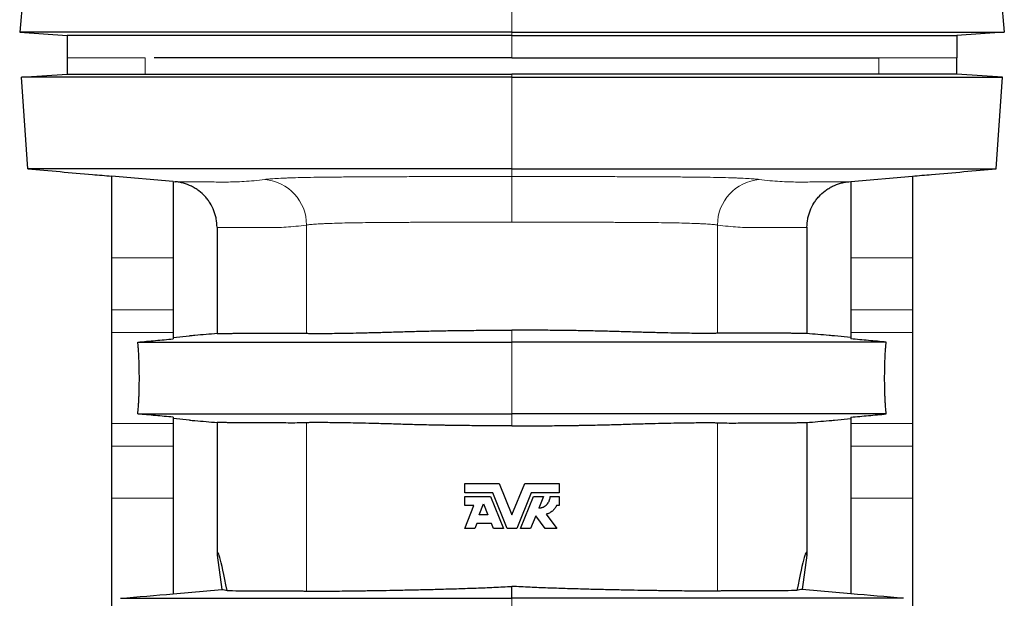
# Model space of a CAD drawing. Header units: millimetres. Extents: x 476 to 4188, y 453 to 4919.
# Tile 7 of 9: x 3436 to 4188, y 3275 to 3717. Entities that reach past the tile are written whole.
import ezdxf

# ---------------------------------------------------------------- set-up
doc = ezdxf.new("R2010")
doc.units = ezdxf.units.MM

msp = doc.modelspace()

# ---------------------------------------------------------------- linework, layer by layer
at = {"color": 7, "linetype": 'Continuous', "lineweight": 25}
for p, q in [((3441.16, 3768.04), (3435.87, 3707.57)), ((4183.13, 3768.04), (4188.42, 3707.57)), ((3435.87, 3707.57), (3472.14, 3705.04)), ((3472.14, 3705.04), (3472.14, 3688.04)), ((4188.42, 3707.57), (4152.14, 3705.04)), ((4152.14, 3705.04), (4152.14, 3688.04)), ((3472.14, 3688.04), (3472.14, 3675.48)), ((3531.8, 3688.04), (3531.78, 3688.04)), ((3812.14, 3688.04), (4092.49, 3688.04)), ((4092.49, 3688.04), (4092.51, 3688.04)), ((4152.14, 3675.48), (4152.14, 3688.04)), ((3437.14, 3673.04), (3472.14, 3675.48)), ((3442.04, 3603.04), (3437.14, 3673.04)), ((4187.14, 3673.04), (4152.14, 3675.48)), ((4182.25, 3603.04), (4187.14, 3673.04)), ((3553.14, 3593.33), (3506.14, 3597.46)), ((3506.14, 3597.46), (3506.14, 3534.95)), ((4071.14, 3593.33), (4118.14, 3597.46)), ((4118.14, 3597.46), (4118.14, 3534.95)), ((3553.14, 3593.33), (3553.14, 3534.95)), ((3553.14, 3593.31), (3554.83, 3593.16)), ((4069.45, 3593.16), (4071.14, 3593.31)), ((4071.14, 3593.33), (4071.14, 3534.95)), ((3586.69, 3558.3), (3586.69, 3477.07)), ((4037.6, 3558.3), (4037.6, 3477.07)), ((3506.14, 3534.95), (3506.14, 3495.1)), ((3553.14, 3534.95), (3553.14, 3495.1)), ((4071.14, 3534.95), (4071.14, 3495.1)), ((4118.14, 3534.95), (4118.14, 3495.1)), ((3506.14, 3495.1), (3506.14, 3477.9)), ((3553.14, 3495.1), (3553.14, 3477.9)), ((4071.14, 3495.1), (4071.14, 3477.9)), ((4118.14, 3495.1), (4118.14, 3477.9)), ((3506.14, 3477.9), (3506.14, 3408.17)), ((3553.14, 3477.9), (3553.14, 3472.97)), ((4071.14, 3477.9), (4071.14, 3472.97)), ((4118.14, 3477.9), (4118.14, 3408.17)), ((3553.14, 3474.13), (3565.77, 3475.23)), ((4071.14, 3474.13), (4058.52, 3475.23)), ((3553.14, 3413.1), (3553.14, 3408.17)), ((3565.77, 3410.84), (3553.14, 3411.95)), ((4058.52, 3410.84), (4071.14, 3411.95)), ((4071.14, 3413.1), (4071.14, 3408.17)), ((3506.14, 3408.17), (3506.14, 3390.98)), ((3553.14, 3408.17), (3553.14, 3390.98)), ((3586.69, 3409.01), (3586.69, 3307.5)), ((4037.6, 3409.01), (4037.6, 3307.5)), ((4071.14, 3408.17), (4071.14, 3390.98)), ((4118.14, 3408.17), (4118.14, 3390.98)), ((3506.14, 3390.98), (3506.14, 3351.13)), ((3553.14, 3390.98), (3553.14, 3351.13)), ((4071.14, 3390.98), (4071.14, 3351.13)), ((4118.14, 3390.98), (4118.14, 3351.13)), ((3776.14, 3362.32), (3802.37, 3362.32)), ((3776.14, 3355.21), (3776.14, 3362.32)), ((3802.37, 3362.32), (3812.14, 3338.32)), ((3812.14, 3338.32), (3821.92, 3362.32)), ((3821.92, 3362.32), (3848.14, 3362.32)), ((3848.14, 3362.32), (3848.14, 3355.21)), ((3506.14, 3351.13), (3506.14, 3242.52)), ((3553.14, 3351.13), (3553.14, 3277.96)), ((3797.5, 3355.21), (3776.14, 3355.21)), ((3776.14, 3345.61), (3776.14, 3352.47)), ((3776.14, 3352.47), (3795.65, 3352.47)), ((3795.65, 3352.47), (3805.6, 3328.04)), ((3808.56, 3328.04), (3797.5, 3355.21)), ((3826.79, 3355.21), (3815.73, 3328.04)), ((3818.69, 3328.04), (3828.64, 3352.47)), ((3848.14, 3355.21), (3826.79, 3355.21)), ((3828.64, 3352.47), (3836.32, 3352.47)), ((3836.32, 3352.47), (3832.69, 3343.56)), ((3841.29, 3352.47), (3848.14, 3352.47)), ((3848.14, 3352.47), (3848.14, 3345.61)), ((4071.14, 3351.13), (4071.14, 3277.96)), ((4118.14, 3351.13), (4118.14, 3242.52)), ((3776.14, 3328.04), (3782.89, 3345.61)), ((3782.89, 3345.61), (3776.14, 3345.61)), ((3786.98, 3338.32), (3790.25, 3346.86)), ((3790.25, 3346.86), (3793.73, 3338.32)), ((3848.14, 3345.61), (3846.09, 3345.61)), ((3793.73, 3338.32), (3786.98, 3338.32)), ((3830.28, 3337.64), (3826.37, 3328.04)), ((3837.52, 3328.04), (3830.28, 3337.64)), ((3838.24, 3338.9), (3846.43, 3328.04)), ((3783.76, 3328.04), (3776.14, 3328.04)), ((3785.21, 3331.81), (3783.76, 3328.04)), ((3796.38, 3331.81), (3785.21, 3331.81)), ((3797.91, 3328.04), (3796.38, 3331.81)), ((3805.6, 3328.04), (3797.91, 3328.04)), ((3815.73, 3328.04), (3808.56, 3328.04)), ((3826.37, 3328.04), (3818.69, 3328.04)), ((3846.43, 3328.04), (3837.52, 3328.04)), ((3586.69, 3307.5), (3590.37, 3281.32)), ((4037.6, 3307.5), (4033.92, 3281.32)), ((3553.14, 3278.09), (3590.37, 3281.32)), ((3812.14, 3274.54), (3812.14, 3283.65)), ((4071.14, 3278.09), (4033.92, 3281.32))]:
    msp.add_line(p, q, dxfattribs=at)
at = {"color": 8, "linetype": 'Continuous', "lineweight": 18}
for p, q in [((3812.14, 3707.57), (3812.14, 3768.04)), ((3812.14, 3705.04), (3812.14, 3707.57)), ((3812.14, 3688.04), (3812.14, 3705.04)), ((3531.78, 3688.04), (3531.78, 3688.04)), ((3531.78, 3688.04), (3531.78, 3688.04)), ((3531.8, 3675.48), (3531.8, 3688.04)), ((4092.49, 3675.48), (4092.49, 3688.04)), ((4092.51, 3688.04), (4152.14, 3688.04)), ((3812.14, 3673.04), (3812.14, 3675.48)), ((3812.14, 3603.04), (3812.14, 3673.04)), ((3812.14, 3597.14), (3812.14, 3603.04)), ((3655.1, 3477.25), (3655.1, 3560.03)), ((3969.19, 3477.25), (3969.19, 3560.03)), ((3553.14, 3534.95), (3506.14, 3534.95)), ((4071.14, 3534.95), (4118.14, 3534.95)), ((3553.14, 3495.1), (3506.14, 3495.1)), ((4071.14, 3495.1), (4118.14, 3495.1)), ((3553.14, 3477.9), (3506.14, 3477.9)), ((3812.14, 3470.54), (3812.14, 3479.65)), ((4071.14, 3477.9), (4118.14, 3477.9)), ((3812.14, 3415.54), (3812.14, 3470.54)), ((3812.14, 3406.42), (3812.14, 3415.54)), ((3553.14, 3408.17), (3506.14, 3408.17)), ((3655.1, 3280.09), (3655.1, 3408.83)), ((3969.19, 3280.09), (3969.19, 3408.83)), ((4071.14, 3408.17), (4118.14, 3408.17)), ((3553.14, 3390.98), (3506.14, 3390.98)), ((4071.14, 3390.98), (4118.14, 3390.98)), ((3553.14, 3351.13), (3506.14, 3351.13)), ((4071.14, 3351.13), (4118.14, 3351.13)), ((3812.14, 3219.54), (3812.14, 3274.54))]:
    msp.add_line(p, q, dxfattribs=at)
for centre, start, end in [((3620.16, 3560.11), 359.86213, 85.0682), ((4004.13, 3560.11), 94.9318, 180.13787)]:
    msp.add_arc(centre, 34.93, start, end, dxfattribs=at)
at = {"color": 7, "linetype": 'Continuous', "lineweight": 25}
for centre, major_axis, start_param, end_param in [((7217.14, -22526.79), (-3629.96, 25836.36), 6.235392, 6.295511), ((407.14, -22526.79), (3629.96, 25836.36), 6.27086, 6.330979)]:
    msp.add_ellipse(centre, major_axis=major_axis, ratio=0.002429, start_param=start_param, end_param=end_param, dxfattribs=at)
for points, knots in [([(3812.14, 3707.57), (3788.69, 3707.57), (3737.97, 3707.57), (3690.27, 3707.57), (3648.99, 3707.57), (3613.02, 3707.57), (3577.35, 3707.57), (3548.41, 3707.57), (3523.64, 3707.57), (3508.84, 3707.57), (3500.38, 3707.57), (3498.13, 3707.57), (3496.33, 3707.57), (3456.02, 3707.57), (3435.87, 3707.57), (3435.87, 3707.57)], [0, 0, 0, 0, 0.062391, 0.136199, 0.136199, 0.187173, 0.249564, 0.266993, 0.311955, 0.374345, 0.374345, 0.396844, 0.400489, 0.400489, 1, 1, 1, 1]), ([(3812.14, 3705.04), (3789.88, 3705.04), (3741.79, 3705.04), (3696.87, 3705.04), (3658.32, 3705.04), (3624.99, 3705.04), (3592.91, 3705.04), (3567.73, 3705.04), (3546.9, 3705.04), (3535.73, 3705.04), (3530.35, 3705.04), (3528.72, 3705.04), (3527.13, 3705.04), (3490.47, 3705.04), (3472.14, 3705.04), (3472.14, 3705.04)], [0, 0, 0, 0, 0.062391, 0.136199, 0.136199, 0.187173, 0.249564, 0.266993, 0.311955, 0.374345, 0.374345, 0.396844, 0.400489, 0.400489, 1, 1, 1, 1]), ([(3812.14, 3707.57), (3835.6, 3707.57), (3886.31, 3707.57), (3934.02, 3707.57), (3975.3, 3707.57), (4011.27, 3707.57), (4046.94, 3707.57), (4075.88, 3707.57), (4100.65, 3707.57), (4115.45, 3707.57), (4123.91, 3707.57), (4126.15, 3707.57), (4127.96, 3707.57), (4168.27, 3707.57), (4188.42, 3707.57), (4188.42, 3707.57)], [0, 0, 0, 0, 0.062391, 0.136199, 0.136199, 0.187173, 0.249564, 0.266993, 0.311955, 0.374345, 0.374345, 0.396844, 0.400489, 0.400489, 1, 1, 1, 1]), ([(3812.14, 3705.04), (3834.4, 3705.04), (3882.5, 3705.04), (3927.42, 3705.04), (3965.97, 3705.04), (3999.3, 3705.04), (4031.38, 3705.04), (4056.56, 3705.04), (4077.39, 3705.04), (4088.55, 3705.04), (4093.94, 3705.04), (4095.57, 3705.04), (4097.16, 3705.04), (4133.82, 3705.04), (4152.14, 3705.04), (4152.14, 3705.04)], [0, 0, 0, 0, 0.062391, 0.136199, 0.136199, 0.187173, 0.249564, 0.266993, 0.311955, 0.374345, 0.374345, 0.396844, 0.400489, 0.400489, 1, 1, 1, 1]), ([(3812.14, 3688.04), (3807.49, 3688.04), (3798.2, 3688.04), (3784.33, 3688.04), (3770.56, 3688.04), (3756.93, 3688.04), (3743.45, 3688.04), (3730.4, 3688.04), (3717.8, 3688.04), (3705.63, 3688.04), (3693.69, 3688.04), (3681.97, 3688.04), (3670.5, 3688.04), (3659.31, 3688.04), (3648.42, 3688.04), (3637.87, 3688.04), (3627.68, 3688.04), (3617.95, 3688.04), (3608.68, 3688.04), (3599.89, 3688.04), (3591.54, 3688.04), (3583.26, 3688.04), (3575.14, 3688.04), (3567.29, 3688.04), (3560.1, 3688.04), (3553.58, 3688.04), (3547.78, 3688.04), (3542.76, 3688.04), (3540.04, 3688.04), (3538.73, 3688.04)], [0, 0, 0, 0, 0.038087, 0.076036, 0.113869, 0.151608, 0.189272, 0.226883, 0.262323, 0.297767, 0.333242, 0.368773, 0.404385, 0.440065, 0.47579, 0.511543, 0.547307, 0.583069, 0.618176, 0.653251, 0.688278, 0.723239, 0.763388, 0.803471, 0.843529, 0.883601, 0.923725, 0.963214, 1, 1, 1, 1]), ([(3812.14, 3673.04), (3788.73, 3673.04), (3736.93, 3673.04), (3688.27, 3673.04), (3643.16, 3673.04), (3608.82, 3673.04), (3575.14, 3673.04), (3549.21, 3673.04), (3524.53, 3673.04), (3509.77, 3673.04), (3501.33, 3673.04), (3499.2, 3673.04), (3497.49, 3673.04), (3457.29, 3673.04), (3437.14, 3673.04), (3437.14, 3673.04)], [0, 0, 0, 0, 0.062378, 0.139379, 0.139379, 0.199771, 0.249512, 0.266361, 0.31189, 0.374268, 0.374268, 0.39756, 0.399541, 0.399541, 1, 1, 1, 1]), ([(3472.14, 3675.48), (3472.14, 3675.48), (3472.46, 3675.48), (3473.7, 3675.48), (3474.64, 3675.48), (3478.37, 3675.48), (3482.11, 3675.48), (3489.57, 3675.48), (3492.37, 3675.48), (3497.03, 3675.48), (3498.66, 3675.48), (3502.08, 3675.48), (3503.87, 3675.48), (3513.19, 3675.48), (3521.88, 3675.48), (3531.8, 3675.48)], [0, 0, 0, 0, 0.125, 0.125, 0.25, 0.25, 0.5, 0.5, 0.625, 0.625, 0.6875, 0.6875, 0.75, 0.75, 1, 1, 1, 1]), ([(3531.8, 3675.48), (3533.28, 3675.48), (3535.11, 3675.48), (3539.44, 3675.48), (3541.95, 3675.48), (3547.63, 3675.48), (3550.81, 3675.48), (3556.09, 3675.48), (3557.93, 3675.48), (3560.83, 3675.49), (3561.81, 3675.49), (3563.83, 3675.49), (3564.86, 3675.49), (3570.07, 3675.49), (3574.54, 3675.49), (3584.03, 3675.48), (3589.05, 3675.48), (3599.67, 3675.48), (3605.25, 3675.48), (3612.6, 3675.48), (3614.09, 3675.48), (3617.1, 3675.48), (3618.62, 3675.48), (3623.23, 3675.48), (3626.36, 3675.48), (3635.88, 3675.48), (3642.43, 3675.48), (3655.91, 3675.48), (3662.85, 3675.48), (3677.11, 3675.48), (3684.44, 3675.48), (3693.84, 3675.48), (3695.74, 3675.48), (3699.55, 3675.48), (3701.47, 3675.48), (3707.23, 3675.48), (3711.09, 3675.48), (3722.74, 3675.48), (3730.59, 3675.48), (3746.47, 3675.48), (3754.49, 3675.48), (3770.71, 3675.48), (3778.9, 3675.48), (3789.26, 3675.48), (3791.34, 3675.48), (3795.49, 3675.48), (3797.57, 3675.48), (3803.81, 3675.48), (3807.98, 3675.48), (3812.14, 3675.48)], [0, 0, 0, 0, 0.0625, 0.0625, 0.125, 0.125, 0.1875, 0.1875, 0.21875, 0.21875, 0.234375, 0.234375, 0.25, 0.25, 0.3125, 0.3125, 0.375, 0.375, 0.4375, 0.4375, 0.453125, 0.453125, 0.46875, 0.46875, 0.5, 0.5, 0.5625, 0.5625, 0.625, 0.625, 0.6875, 0.6875, 0.703125, 0.703125, 0.71875, 0.71875, 0.75, 0.75, 0.8125, 0.8125, 0.875, 0.875, 0.9375, 0.9375, 0.953125, 0.953125, 0.96875, 0.96875, 1, 1, 1, 1]), ([(4092.49, 3675.48), (4091.01, 3675.48), (4089.18, 3675.48), (4084.84, 3675.48), (4082.34, 3675.48), (4076.65, 3675.48), (4073.48, 3675.48), (4068.2, 3675.48), (4066.36, 3675.48), (4063.46, 3675.49), (4062.47, 3675.49), (4060.46, 3675.49), (4059.43, 3675.49), (4054.21, 3675.49), (4049.75, 3675.49), (4040.26, 3675.48), (4035.24, 3675.48), (4024.62, 3675.48), (4019.03, 3675.48), (4011.69, 3675.48), (4010.2, 3675.48), (4007.19, 3675.48), (4005.67, 3675.48), (4001.05, 3675.48), (3997.93, 3675.48), (3988.41, 3675.48), (3981.86, 3675.48), (3968.38, 3675.48), (3961.44, 3675.48), (3947.18, 3675.48), (3939.85, 3675.48), (3930.44, 3675.48), (3928.55, 3675.48), (3924.73, 3675.48), (3922.82, 3675.48), (3917.06, 3675.48), (3913.2, 3675.48), (3901.55, 3675.48), (3893.7, 3675.48), (3877.82, 3675.48), (3869.8, 3675.48), (3853.58, 3675.48), (3845.38, 3675.48), (3835.03, 3675.48), (3832.95, 3675.48), (3828.79, 3675.48), (3826.72, 3675.48), (3820.47, 3675.48), (3816.31, 3675.48), (3812.14, 3675.48)], [0, 0, 0, 0, 0.0625, 0.0625, 0.125, 0.125, 0.1875, 0.1875, 0.21875, 0.21875, 0.234375, 0.234375, 0.25, 0.25, 0.3125, 0.3125, 0.375, 0.375, 0.4375, 0.4375, 0.453125, 0.453125, 0.46875, 0.46875, 0.5, 0.5, 0.5625, 0.5625, 0.625, 0.625, 0.6875, 0.6875, 0.703125, 0.703125, 0.71875, 0.71875, 0.75, 0.75, 0.8125, 0.8125, 0.875, 0.875, 0.9375, 0.9375, 0.953125, 0.953125, 0.96875, 0.96875, 1, 1, 1, 1]), ([(3812.14, 3673.04), (3835.55, 3673.04), (3887.36, 3673.04), (3936.02, 3673.04), (3981.13, 3673.04), (4015.47, 3673.04), (4049.15, 3673.04), (4075.08, 3673.04), (4099.75, 3673.04), (4114.52, 3673.04), (4122.96, 3673.04), (4125.08, 3673.04), (4126.8, 3673.04), (4166.99, 3673.04), (4187.14, 3673.04), (4187.14, 3673.04)], [0, 0, 0, 0, 0.062378, 0.139379, 0.139379, 0.199771, 0.249512, 0.266361, 0.31189, 0.374268, 0.374268, 0.39756, 0.399541, 0.399541, 1, 1, 1, 1]), ([(4152.14, 3675.48), (4152.14, 3675.48), (4151.83, 3675.48), (4150.58, 3675.48), (4149.65, 3675.48), (4145.91, 3675.48), (4142.18, 3675.48), (4134.72, 3675.48), (4131.92, 3675.48), (4127.26, 3675.48), (4125.62, 3675.48), (4122.2, 3675.48), (4120.42, 3675.48), (4111.1, 3675.48), (4102.41, 3675.48), (4092.49, 3675.48)], [0, 0, 0, 0, 0.125, 0.125, 0.25, 0.25, 0.5, 0.5, 0.625, 0.625, 0.6875, 0.6875, 0.75, 0.75, 1, 1, 1, 1]), ([(3442.04, 3603.04), (3450.27, 3602.32), (3466.71, 3600.88), (3488.09, 3599.01), (3501.26, 3597.85), (3506.14, 3597.43)], [0, 0, 0, 0, 0.387315, 0.772899, 1, 1, 1, 1]), ([(3812.14, 3603.04), (3788.91, 3603.04), (3737.52, 3603.04), (3689.33, 3603.04), (3644.68, 3603.04), (3610.74, 3603.04), (3577.54, 3603.04), (3552.02, 3603.04), (3527.8, 3603.04), (3513.4, 3603.04), (3505.25, 3603.04), (3503.22, 3603.04), (3501.57, 3603.04), (3461.91, 3603.04), (3442.04, 3603.04), (3442.04, 3603.04)], [0, 0, 0, 0, 0.062378, 0.139379, 0.139379, 0.199771, 0.249512, 0.266361, 0.31189, 0.374268, 0.374268, 0.39756, 0.399541, 0.399541, 1, 1, 1, 1]), ([(3812.14, 3603.04), (3835.38, 3603.04), (3886.77, 3603.04), (3934.96, 3603.04), (3979.6, 3603.04), (4013.54, 3603.04), (4046.75, 3603.04), (4072.27, 3603.04), (4096.49, 3603.04), (4110.88, 3603.04), (4119.04, 3603.04), (4121.07, 3603.04), (4122.72, 3603.04), (4162.37, 3603.04), (4182.25, 3603.04), (4182.25, 3603.04)], [0, 0, 0, 0, 0.062378, 0.139379, 0.139379, 0.199771, 0.249512, 0.266361, 0.31189, 0.374268, 0.374268, 0.39756, 0.399541, 0.399541, 1, 1, 1, 1]), ([(4118.14, 3597.43), (4123.03, 3597.85), (4136.2, 3599.01), (4157.58, 3600.88), (4174.01, 3602.32), (4182.25, 3603.04)], [0, 0, 0, 0, 0.227101, 0.612685, 1, 1, 1, 1]), ([(3586.69, 3558.3), (3586.69, 3560.49), (3586.49, 3562.63), (3585.89, 3565.81), (3585.64, 3566.86), (3585.2, 3568.42), (3585.04, 3568.93), (3584.69, 3569.97), (3584.51, 3570.48), (3583.52, 3573.01), (3582.56, 3574.94), (3580.85, 3577.68), (3580.24, 3578.57), (3579.26, 3579.87), (3578.92, 3580.3), (3578.22, 3581.13), (3577.87, 3581.54), (3576.04, 3583.54), (3574.45, 3584.98), (3571.86, 3586.93), (3570.96, 3587.54), (3569.1, 3588.68), (3568.15, 3589.21), (3565.25, 3590.64), (3563.25, 3591.41), (3560.12, 3592.29), (3559.05, 3592.54), (3556.91, 3592.93), (3555.83, 3593.07), (3554.74, 3593.17)], [0, 0, 0, 0, 0.125, 0.125, 0.1875, 0.1875, 0.21875, 0.21875, 0.25, 0.25, 0.375, 0.375, 0.4375, 0.4375, 0.46875, 0.46875, 0.5, 0.5, 0.625, 0.625, 0.6875, 0.6875, 0.75, 0.75, 0.875, 0.875, 0.9375, 0.9375, 1, 1, 1, 1]), ([(4037.6, 3558.3), (4037.6, 3560.49), (4037.8, 3562.63), (4038.4, 3565.81), (4038.64, 3566.86), (4039.09, 3568.42), (4039.25, 3568.93), (4039.6, 3569.97), (4039.78, 3570.48), (4040.77, 3573.01), (4041.73, 3574.94), (4043.43, 3577.68), (4044.04, 3578.57), (4045.03, 3579.87), (4045.37, 3580.3), (4046.07, 3581.13), (4046.42, 3581.54), (4048.25, 3583.54), (4049.84, 3584.98), (4052.43, 3586.93), (4053.33, 3587.54), (4055.19, 3588.68), (4056.13, 3589.21), (4059.03, 3590.64), (4061.04, 3591.41), (4064.17, 3592.29), (4065.24, 3592.54), (4067.38, 3592.93), (4068.46, 3593.07), (4069.55, 3593.17)], [0, 0, 0, 0, 0.125, 0.125, 0.1875, 0.1875, 0.21875, 0.21875, 0.25, 0.25, 0.375, 0.375, 0.4375, 0.4375, 0.46875, 0.46875, 0.5, 0.5, 0.625, 0.625, 0.6875, 0.6875, 0.75, 0.75, 0.875, 0.875, 0.9375, 0.9375, 1, 1, 1, 1]), ([(3586.77, 3477.07), (3581.1, 3476.58), (3574.06, 3475.96), (3567.12, 3475.35), (3565.77, 3475.23)], [0, 0, 0, 0, 0.805748, 1, 1, 1, 1]), ([(3586.77, 3477.07), (3586.86, 3477.08), (3587.07, 3477.09), (3587.94, 3477.11), (3589.27, 3477.14), (3591.08, 3477.16), (3593.34, 3477.18), (3595.97, 3477.2), (3598.92, 3477.22), (3602.14, 3477.24), (3605.74, 3477.25), (3609.71, 3477.27), (3614.06, 3477.29), (3618.79, 3477.3), (3623.89, 3477.32), (3629.37, 3477.34), (3635.22, 3477.34), (3641.46, 3477.39), (3648.04, 3477.45), (3652.74, 3477.32), (3655.1, 3477.25)], [0, 0, 0, 0, 0.048679, 0.108523, 0.168366, 0.228276, 0.288188, 0.348098, 0.402296, 0.456496, 0.510693, 0.564942, 0.619192, 0.67344, 0.727841, 0.782243, 0.836643, 0.891095, 0.945549, 1, 1, 1, 1]), ([(3655.1, 3477.25), (3655.99, 3477.21), (3657.08, 3477.19), (3659.62, 3477.15), (3661.08, 3477.14), (3664.35, 3477.14), (3666.17, 3477.14), (3669.18, 3477.16), (3670.23, 3477.17), (3671.87, 3477.18), (3672.43, 3477.19), (3673.58, 3477.2), (3674.16, 3477.21), (3677.13, 3477.24), (3679.66, 3477.28), (3685.03, 3477.36), (3687.86, 3477.41), (3693.82, 3477.53), (3696.95, 3477.59), (3701.88, 3477.71), (3703.56, 3477.75), (3706.13, 3477.81), (3707, 3477.83), (3708.76, 3477.88), (3709.65, 3477.9), (3714.11, 3478.02), (3717.79, 3478.13), (3723.45, 3478.3), (3725.37, 3478.37), (3729.24, 3478.49), (3731.2, 3478.55), (3737.17, 3478.73), (3741.24, 3478.83), (3747.51, 3478.97), (3749.62, 3479.02), (3753.9, 3479.1), (3756.07, 3479.14), (3762.59, 3479.26), (3766.97, 3479.32), (3775.81, 3479.44), (3780.27, 3479.48), (3789.26, 3479.56), (3793.78, 3479.59), (3802.91, 3479.64), (3807.51, 3479.65), (3812.14, 3479.65)], [0, 0, 0, 0, 0.0625, 0.0625, 0.125, 0.125, 0.1875, 0.1875, 0.21875, 0.21875, 0.234375, 0.234375, 0.25, 0.25, 0.3125, 0.3125, 0.375, 0.375, 0.4375, 0.4375, 0.46875, 0.46875, 0.484375, 0.484375, 0.5, 0.5, 0.5625, 0.5625, 0.59375, 0.59375, 0.625, 0.625, 0.6875, 0.6875, 0.71875, 0.71875, 0.75, 0.75, 0.8125, 0.8125, 0.875, 0.875, 0.9375, 0.9375, 1, 1, 1, 1]), ([(3969.19, 3477.25), (3968.3, 3477.21), (3967.21, 3477.19), (3964.67, 3477.15), (3963.21, 3477.14), (3959.94, 3477.14), (3958.11, 3477.14), (3955.11, 3477.16), (3954.06, 3477.17), (3952.41, 3477.18), (3951.85, 3477.19), (3950.71, 3477.2), (3950.13, 3477.21), (3947.16, 3477.24), (3944.62, 3477.28), (3939.26, 3477.36), (3936.43, 3477.41), (3930.46, 3477.53), (3927.33, 3477.59), (3922.41, 3477.71), (3920.73, 3477.75), (3918.15, 3477.81), (3917.29, 3477.83), (3915.53, 3477.88), (3914.64, 3477.9), (3910.17, 3478.02), (3906.5, 3478.13), (3900.83, 3478.3), (3898.92, 3478.37), (3895.05, 3478.49), (3893.08, 3478.55), (3887.12, 3478.73), (3883.05, 3478.83), (3876.78, 3478.97), (3874.67, 3479.02), (3870.39, 3479.1), (3868.22, 3479.14), (3861.7, 3479.26), (3857.31, 3479.32), (3848.47, 3479.44), (3844.02, 3479.48), (3835.03, 3479.56), (3830.51, 3479.59), (3821.38, 3479.64), (3816.78, 3479.65), (3812.14, 3479.65)], [0, 0, 0, 0, 0.0625, 0.0625, 0.125, 0.125, 0.1875, 0.1875, 0.21875, 0.21875, 0.234375, 0.234375, 0.25, 0.25, 0.3125, 0.3125, 0.375, 0.375, 0.4375, 0.4375, 0.46875, 0.46875, 0.484375, 0.484375, 0.5, 0.5, 0.5625, 0.5625, 0.59375, 0.59375, 0.625, 0.625, 0.6875, 0.6875, 0.71875, 0.71875, 0.75, 0.75, 0.8125, 0.8125, 0.875, 0.875, 0.9375, 0.9375, 1, 1, 1, 1]), ([(4037.52, 3477.07), (4037.43, 3477.08), (4037.22, 3477.09), (4036.35, 3477.11), (4035.02, 3477.14), (4033.21, 3477.16), (4030.95, 3477.18), (4028.32, 3477.2), (4025.37, 3477.22), (4022.15, 3477.24), (4018.55, 3477.25), (4014.57, 3477.27), (4010.23, 3477.29), (4005.5, 3477.3), (4000.4, 3477.32), (3994.92, 3477.34), (3989.07, 3477.34), (3982.83, 3477.39), (3976.25, 3477.45), (3971.54, 3477.32), (3969.19, 3477.25)], [0, 0, 0, 0, 0.048679, 0.108523, 0.168366, 0.228276, 0.288188, 0.348098, 0.402296, 0.456496, 0.510693, 0.564942, 0.619192, 0.67344, 0.727841, 0.782243, 0.836643, 0.891095, 0.945549, 1, 1, 1, 1]), ([(4058.52, 3475.23), (4057.17, 3475.35), (4050.22, 3475.96), (4043.19, 3476.58), (4037.52, 3477.07)], [0, 0, 0, 0, 0.1942525, 1, 1, 1, 1]), ([(3526.13, 3470.54), (3530.64, 3470.94), (3535.15, 3471.35), (3544.16, 3472.16), (3548.65, 3472.57), (3553.14, 3472.97)], [0, 0, 0, 0, 0.5, 0.5, 1, 1, 1, 1]), ([(3526.13, 3470.54), (3538.78, 3470.54), (3559.99, 3470.54), (3593.23, 3470.54), (3604.17, 3470.54), (3631, 3470.54), (3664.4, 3470.54), (3689.49, 3470.54), (3719.56, 3470.54), (3755.87, 3470.54), (3794.73, 3470.54), (3812.14, 3470.54)], [0.30028, 0.30028, 0.30028, 0.30028, 0.7080419, 0.7080419, 0.7567016, 0.8053613, 0.8540209, 0.8903128, 0.8903128, 0.9513403, 1, 1, 1, 1]), ([(3526.13, 3415.54), (3526.31, 3417.18), (3526.48, 3419.03), (3526.7, 3422.09), (3526.77, 3423.16), (3526.89, 3425.41), (3526.95, 3426.56), (3527.05, 3428.92), (3527.1, 3430.13), (3527.18, 3432.61), (3527.21, 3433.88), (3527.29, 3437.77), (3527.32, 3440.38), (3527.32, 3444.32), (3527.31, 3445.65), (3527.29, 3448.29), (3527.27, 3449.59), (3527.21, 3452.15), (3527.18, 3453.41), (3527.12, 3455.27), (3527.1, 3455.89), (3527.05, 3457.1), (3527.03, 3457.71), (3526.9, 3460.7), (3526.77, 3462.91), (3526.59, 3465.47), (3526.55, 3465.98), (3526.48, 3466.96), (3526.43, 3467.44), (3526.31, 3468.84), (3526.22, 3469.72), (3526.13, 3470.54)], [0, 0, 0, 0, 0.125, 0.125, 0.1875, 0.1875, 0.25, 0.25, 0.3125, 0.3125, 0.375, 0.375, 0.5, 0.5, 0.5625, 0.5625, 0.625, 0.625, 0.6875, 0.6875, 0.71875, 0.71875, 0.75, 0.75, 0.875, 0.875, 0.90625, 0.90625, 0.9375, 0.9375, 1, 1, 1, 1]), ([(4098.16, 3470.54), (4085.51, 3470.54), (4064.3, 3470.54), (4031.06, 3470.54), (4020.12, 3470.54), (3993.29, 3470.54), (3959.89, 3470.54), (3934.8, 3470.54), (3904.73, 3470.54), (3868.41, 3470.54), (3829.55, 3470.54), (3812.14, 3470.54)], [0.30028, 0.30028, 0.30028, 0.30028, 0.7080419, 0.7080419, 0.7567016, 0.8053613, 0.8540209, 0.8903128, 0.8903128, 0.9513403, 1, 1, 1, 1]), ([(4098.16, 3470.54), (4093.64, 3470.94), (4089.14, 3471.35), (4080.13, 3472.16), (4075.63, 3472.57), (4071.14, 3472.97)], [0, 0, 0, 0, 0.5, 0.5, 1, 1, 1, 1]), ([(4098.16, 3415.54), (4097.97, 3417.18), (4097.81, 3419.03), (4097.59, 3422.09), (4097.52, 3423.16), (4097.39, 3425.41), (4097.34, 3426.56), (4097.23, 3428.92), (4097.19, 3430.13), (4097.11, 3432.61), (4097.08, 3433.88), (4096.99, 3437.77), (4096.97, 3440.38), (4096.97, 3444.32), (4096.97, 3445.65), (4097, 3448.29), (4097.02, 3449.59), (4097.07, 3452.15), (4097.11, 3453.41), (4097.17, 3455.27), (4097.19, 3455.89), (4097.23, 3457.1), (4097.26, 3457.71), (4097.39, 3460.7), (4097.51, 3462.91), (4097.7, 3465.47), (4097.73, 3465.98), (4097.81, 3466.96), (4097.85, 3467.44), (4097.98, 3468.84), (4098.06, 3469.72), (4098.16, 3470.54)], [0, 0, 0, 0, 0.125, 0.125, 0.1875, 0.1875, 0.25, 0.25, 0.3125, 0.3125, 0.375, 0.375, 0.5, 0.5, 0.5625, 0.5625, 0.625, 0.625, 0.6875, 0.6875, 0.71875, 0.71875, 0.75, 0.75, 0.875, 0.875, 0.90625, 0.90625, 0.9375, 0.9375, 1, 1, 1, 1]), ([(3526.13, 3415.54), (3538.78, 3415.54), (3559.99, 3415.54), (3593.23, 3415.54), (3604.17, 3415.54), (3631, 3415.54), (3664.4, 3415.54), (3689.49, 3415.54), (3719.56, 3415.54), (3755.87, 3415.54), (3794.73, 3415.54), (3812.14, 3415.54)], [0.30028, 0.30028, 0.30028, 0.30028, 0.7080419, 0.7080419, 0.7567016, 0.8053613, 0.8540209, 0.8903128, 0.8903128, 0.9513403, 1, 1, 1, 1]), ([(3553.14, 3413.1), (3548.65, 3413.51), (3544.16, 3413.91), (3535.15, 3414.73), (3530.64, 3415.13), (3526.13, 3415.54)], [0, 0, 0, 0, 0.5, 0.5, 1, 1, 1, 1]), ([(3565.77, 3410.84), (3567.12, 3410.72), (3574.07, 3410.12), (3581.1, 3409.5), (3586.78, 3409)], [0, 0, 0, 0, 0.194187, 1, 1, 1, 1]), ([(4098.16, 3415.54), (4085.51, 3415.54), (4064.3, 3415.54), (4031.06, 3415.54), (4020.12, 3415.54), (3993.29, 3415.54), (3959.89, 3415.54), (3934.8, 3415.54), (3904.73, 3415.54), (3868.41, 3415.54), (3829.55, 3415.54), (3812.14, 3415.54)], [0.30028, 0.30028, 0.30028, 0.30028, 0.7080419, 0.7080419, 0.7567016, 0.8053613, 0.8540209, 0.8903128, 0.8903128, 0.9513403, 1, 1, 1, 1]), ([(4037.51, 3409), (4043.18, 3409.5), (4050.22, 3410.12), (4057.17, 3410.72), (4058.52, 3410.84)], [0, 0, 0, 0, 0.805813, 1, 1, 1, 1]), ([(4071.14, 3413.1), (4075.63, 3413.51), (4080.13, 3413.91), (4089.14, 3414.73), (4093.64, 3415.13), (4098.16, 3415.54)], [0, 0, 0, 0, 0.5, 0.5, 1, 1, 1, 1]), ([(3655.1, 3408.83), (3652.65, 3408.75), (3647.77, 3408.6), (3640.95, 3408.62), (3634.51, 3408.7), (3627.8, 3408.76), (3620.99, 3408.76), (3614.28, 3408.79), (3608.45, 3408.81), (3603.44, 3408.83), (3599.18, 3408.85), (3595.53, 3408.88), (3592.51, 3408.9), (3590.09, 3408.93), (3588.31, 3408.95), (3587.16, 3408.98), (3586.9, 3409), (3586.78, 3409)], [0, 0, 0, 0, 0.05658, 0.113165, 0.169749, 0.22633, 0.301909, 0.377491, 0.453069, 0.522712, 0.592355, 0.662046, 0.731736, 0.80157, 0.871404, 0.941285, 1, 1, 1, 1]), ([(3812.14, 3406.42), (3807.51, 3406.42), (3802.91, 3406.44), (3793.77, 3406.48), (3789.23, 3406.51), (3780.23, 3406.59), (3775.76, 3406.64), (3769.1, 3406.72), (3766.89, 3406.75), (3763.59, 3406.8), (3762.49, 3406.82), (3760.3, 3406.86), (3759.2, 3406.88), (3753.75, 3406.97), (3749.5, 3407.06), (3741.17, 3407.25), (3737.1, 3407.35), (3731.14, 3407.52), (3729.17, 3407.58), (3725.3, 3407.71), (3723.38, 3407.77), (3719.6, 3407.89), (3717.73, 3407.95), (3714.97, 3408.03), (3714.05, 3408.05), (3712.23, 3408.1), (3711.33, 3408.13), (3706.86, 3408.25), (3703.44, 3408.33), (3696.9, 3408.48), (3693.77, 3408.55), (3687.81, 3408.66), (3684.98, 3408.71), (3680.95, 3408.78), (3679.64, 3408.8), (3677.1, 3408.83), (3675.87, 3408.85), (3672.32, 3408.89), (3670.14, 3408.91), (3666.15, 3408.93), (3664.34, 3408.94), (3661.07, 3408.93), (3659.62, 3408.92), (3657.08, 3408.89), (3655.99, 3408.86), (3655.1, 3408.83)], [0, 0, 0, 0, 0.0625, 0.0625, 0.125, 0.125, 0.1875, 0.1875, 0.21875, 0.21875, 0.234375, 0.234375, 0.25, 0.25, 0.3125, 0.3125, 0.375, 0.375, 0.40625, 0.40625, 0.4375, 0.4375, 0.46875, 0.46875, 0.484375, 0.484375, 0.5, 0.5, 0.5625, 0.5625, 0.625, 0.625, 0.6875, 0.6875, 0.71875, 0.71875, 0.75, 0.75, 0.8125, 0.8125, 0.875, 0.875, 0.9375, 0.9375, 1, 1, 1, 1]), ([(3812.14, 3406.42), (3816.78, 3406.42), (3821.38, 3406.44), (3830.52, 3406.48), (3835.06, 3406.51), (3844.06, 3406.59), (3848.53, 3406.64), (3855.19, 3406.72), (3857.4, 3406.75), (3860.7, 3406.8), (3861.8, 3406.82), (3863.99, 3406.86), (3865.09, 3406.88), (3870.53, 3406.97), (3874.79, 3407.06), (3883.12, 3407.25), (3887.19, 3407.35), (3893.15, 3407.52), (3895.11, 3407.58), (3898.99, 3407.71), (3900.91, 3407.77), (3904.69, 3407.89), (3906.56, 3407.95), (3909.32, 3408.03), (3910.24, 3408.05), (3912.06, 3408.1), (3912.96, 3408.13), (3917.42, 3408.25), (3920.84, 3408.33), (3927.39, 3408.48), (3930.52, 3408.55), (3936.48, 3408.66), (3939.31, 3408.71), (3943.34, 3408.78), (3944.65, 3408.8), (3947.18, 3408.83), (3948.42, 3408.85), (3951.97, 3408.89), (3954.15, 3408.91), (3958.14, 3408.93), (3959.95, 3408.94), (3963.22, 3408.93), (3964.67, 3408.92), (3967.21, 3408.89), (3968.3, 3408.86), (3969.19, 3408.83)], [0, 0, 0, 0, 0.0625, 0.0625, 0.125, 0.125, 0.1875, 0.1875, 0.21875, 0.21875, 0.234375, 0.234375, 0.25, 0.25, 0.3125, 0.3125, 0.375, 0.375, 0.40625, 0.40625, 0.4375, 0.4375, 0.46875, 0.46875, 0.484375, 0.484375, 0.5, 0.5, 0.5625, 0.5625, 0.625, 0.625, 0.6875, 0.6875, 0.71875, 0.71875, 0.75, 0.75, 0.8125, 0.8125, 0.875, 0.875, 0.9375, 0.9375, 1, 1, 1, 1]), ([(3969.19, 3408.83), (3971.63, 3408.75), (3976.52, 3408.6), (3983.34, 3408.62), (3989.78, 3408.7), (3996.49, 3408.76), (4003.3, 3408.76), (4010.01, 3408.79), (4015.84, 3408.81), (4020.85, 3408.83), (4025.11, 3408.85), (4028.75, 3408.88), (4031.78, 3408.9), (4034.2, 3408.93), (4035.98, 3408.95), (4037.13, 3408.98), (4037.39, 3409), (4037.51, 3409)], [0, 0, 0, 0, 0.0565805, 0.1131645, 0.1697491, 0.2263303, 0.3019087, 0.3774909, 0.4530693, 0.5227122, 0.5923552, 0.6620456, 0.7317361, 0.8015698, 0.8714036, 0.9412852, 1, 1, 1, 1]), ([(3832.69, 3343.56), (3833.27, 3343.58), (3833.83, 3343.65), (3834.65, 3343.84), (3834.93, 3343.92), (3835.46, 3344.1), (3835.73, 3344.2), (3836.51, 3344.55), (3837.01, 3344.83), (3837.94, 3345.48), (3838.38, 3345.85), (3839.17, 3346.67), (3839.52, 3347.11), (3839.99, 3347.83), (3840.14, 3348.08), (3840.4, 3348.58), (3840.52, 3348.84), (3840.84, 3349.63), (3841.01, 3350.18), (3841.17, 3351.03), (3841.22, 3351.32), (3841.27, 3351.89), (3841.29, 3352.18), (3841.29, 3352.47)], [0, 0, 0, 0, 0.125, 0.125, 0.1875, 0.1875, 0.25, 0.25, 0.375, 0.375, 0.5, 0.5, 0.625, 0.625, 0.6875, 0.6875, 0.75, 0.75, 0.875, 0.875, 0.9375, 0.9375, 1, 1, 1, 1]), ([(3846.09, 3345.61), (3845.76, 3344.76), (3845.34, 3343.97), (3844.56, 3342.87), (3844.28, 3342.51), (3843.67, 3341.85), (3843.35, 3341.54), (3842.67, 3340.96), (3842.31, 3340.69), (3841.56, 3340.2), (3841.17, 3339.97), (3839.97, 3339.38), (3839.13, 3339.09), (3838.24, 3338.9)], [0, 0, 0, 0, 0.25, 0.25, 0.375, 0.375, 0.5, 0.5, 0.625, 0.625, 0.75, 0.75, 1, 1, 1, 1]), ([(3655.1, 3280.09), (3655.99, 3280.07), (3657.08, 3280.05), (3659.62, 3280.02), (3661.08, 3280.02), (3664.35, 3280.02), (3666.18, 3280.02), (3669.18, 3280.04), (3670.23, 3280.04), (3671.88, 3280.05), (3672.44, 3280.06), (3673.58, 3280.07), (3674.17, 3280.07), (3677.14, 3280.09), (3679.67, 3280.12), (3685.03, 3280.18), (3687.87, 3280.21), (3693.83, 3280.29), (3696.96, 3280.33), (3701.89, 3280.41), (3703.57, 3280.43), (3706.15, 3280.48), (3707.02, 3280.49), (3708.77, 3280.52), (3709.66, 3280.53), (3714.13, 3280.61), (3717.81, 3280.67), (3725.36, 3280.82), (3729.24, 3280.89), (3737.19, 3281.06), (3741.27, 3281.15), (3747.53, 3281.3), (3749.65, 3281.35), (3753.92, 3281.46), (3756.09, 3281.52), (3762.62, 3281.7), (3767, 3281.82), (3775.84, 3282.1), (3780.3, 3282.25), (3789.28, 3282.58), (3793.8, 3282.76), (3802.92, 3283.17), (3807.51, 3283.39), (3812.14, 3283.65)], [0, 0, 0, 0, 0.0625, 0.0625, 0.125, 0.125, 0.1875, 0.1875, 0.21875, 0.21875, 0.234375, 0.234375, 0.25, 0.25, 0.3125, 0.3125, 0.375, 0.375, 0.4375, 0.4375, 0.46875, 0.46875, 0.484375, 0.484375, 0.5, 0.5, 0.5625, 0.5625, 0.625, 0.625, 0.6875, 0.6875, 0.71875, 0.71875, 0.75, 0.75, 0.8125, 0.8125, 0.875, 0.875, 0.9375, 0.9375, 1, 1, 1, 1]), ([(3969.19, 3280.09), (3968.3, 3280.07), (3967.21, 3280.05), (3964.67, 3280.02), (3963.21, 3280.02), (3959.93, 3280.02), (3958.11, 3280.02), (3955.1, 3280.04), (3954.05, 3280.04), (3952.41, 3280.05), (3951.85, 3280.06), (3950.71, 3280.07), (3950.12, 3280.07), (3947.15, 3280.09), (3944.62, 3280.12), (3939.25, 3280.18), (3936.42, 3280.21), (3930.46, 3280.29), (3927.32, 3280.33), (3922.4, 3280.41), (3920.72, 3280.43), (3918.14, 3280.48), (3917.27, 3280.49), (3915.51, 3280.52), (3914.63, 3280.53), (3910.16, 3280.61), (3906.48, 3280.67), (3898.93, 3280.82), (3895.05, 3280.89), (3887.1, 3281.06), (3883.02, 3281.15), (3876.76, 3281.3), (3874.64, 3281.35), (3870.36, 3281.46), (3868.19, 3281.52), (3861.67, 3281.7), (3857.29, 3281.82), (3848.45, 3282.1), (3843.99, 3282.25), (3835.01, 3282.58), (3830.49, 3282.76), (3821.37, 3283.17), (3816.77, 3283.39), (3812.14, 3283.65)], [0, 0, 0, 0, 0.0625, 0.0625, 0.125, 0.125, 0.1875, 0.1875, 0.21875, 0.21875, 0.234375, 0.234375, 0.25, 0.25, 0.3125, 0.3125, 0.375, 0.375, 0.4375, 0.4375, 0.46875, 0.46875, 0.484375, 0.484375, 0.5, 0.5, 0.5625, 0.5625, 0.625, 0.625, 0.6875, 0.6875, 0.71875, 0.71875, 0.75, 0.75, 0.8125, 0.8125, 0.875, 0.875, 0.9375, 0.9375, 1, 1, 1, 1]), ([(3512.81, 3274.54), (3517.15, 3274.54), (3542.88, 3274.54), (3593.23, 3274.54), (3604.17, 3274.54), (3631, 3274.54), (3667.49, 3274.54), (3711.56, 3274.54), (3760.26, 3274.54), (3794.73, 3274.54), (3812.14, 3274.54)], [0.0652338, 0.0652338, 0.0652338, 0.0652338, 0.7080419, 0.7080419, 0.7567016, 0.8053613, 0.8540209, 0.9026806, 0.9513403, 1, 1, 1, 1]), ([(3594.33, 3280.49), (3596.87, 3280.42), (3600.05, 3280.37), (3605.76, 3280.3), (3607.83, 3280.28), (3612.26, 3280.24), (3617.02, 3280.21), (3622.4, 3280.19), (3628.09, 3280.17), (3631.1, 3280.16), (3637.42, 3280.15), (3640.74, 3280.15), (3645.95, 3280.15), (3647.72, 3280.15), (3650.44, 3280.15), (3651.36, 3280.15), (3653.21, 3280.13), (3654.15, 3280.12), (3655.1, 3280.09)], [0, 0, 0, 0, 0.25, 0.25, 0.375, 0.375, 0.5, 0.625, 0.625, 0.75, 0.75, 0.875, 0.875, 0.9375, 0.9375, 0.96875, 0.96875, 1, 1, 1, 1]), ([(4111.48, 3274.54), (4107.14, 3274.54), (4081.41, 3274.54), (4031.06, 3274.54), (4020.12, 3274.54), (3993.29, 3274.54), (3956.79, 3274.54), (3912.73, 3274.54), (3864.03, 3274.54), (3829.55, 3274.54), (3812.14, 3274.54)], [0.0652338, 0.0652338, 0.0652338, 0.0652338, 0.7080419, 0.7080419, 0.7567016, 0.8053613, 0.8540209, 0.9026806, 0.9513403, 1, 1, 1, 1]), ([(4029.96, 3280.49), (4027.41, 3280.42), (4024.24, 3280.37), (4018.52, 3280.3), (4016.46, 3280.28), (4012.02, 3280.24), (4007.27, 3280.21), (4001.89, 3280.19), (3996.19, 3280.17), (3993.19, 3280.16), (3986.87, 3280.15), (3983.55, 3280.15), (3978.34, 3280.15), (3976.57, 3280.15), (3973.85, 3280.15), (3972.93, 3280.15), (3971.08, 3280.13), (3970.14, 3280.12), (3969.19, 3280.09)], [0, 0, 0, 0, 0.25, 0.25, 0.375, 0.375, 0.5, 0.625, 0.625, 0.75, 0.75, 0.875, 0.875, 0.9375, 0.9375, 0.96875, 0.96875, 1, 1, 1, 1])]:
    msp.add_open_spline(points, degree=3, knots=knots, dxfattribs=at)
at = {"color": 8, "linetype": 'Continuous', "lineweight": 18}
for points, knots in [([(3531.78, 3688.04), (3511.95, 3688.04), (3497.03, 3688.04), (3477.13, 3688.04), (3472.14, 3688.04), (3472.14, 3688.04)], [0, 0, 0, 0, 0.5, 0.5, 1, 1, 1, 1]), ([(3623.16, 3594.92), (3620.42, 3594.57), (3614.92, 3593.89), (3607.38, 3593.31), (3600.29, 3593), (3593.64, 3592.94), (3587.44, 3592.96), (3581.78, 3592.97), (3576.66, 3592.99), (3572.13, 3593), (3568.19, 3593.02), (3564.79, 3593.03), (3561.88, 3593.05), (3559.46, 3593.07), (3557.52, 3593.09), (3556.09, 3593.12), (3555.16, 3593.14), (3554.93, 3593.16), (3554.83, 3593.16)], [0, 0, 0, 0, 0.064593, 0.129192, 0.193793, 0.25839, 0.323136, 0.387887, 0.452638, 0.517385, 0.579176, 0.640971, 0.702767, 0.764558, 0.826481, 0.888409, 0.950337, 1, 1, 1, 1]), ([(3812.14, 3597.14), (3809.35, 3597.15), (3806.56, 3597.15), (3801, 3597.15), (3798.23, 3597.15), (3789.96, 3597.15), (3784.49, 3597.15), (3773.65, 3597.14), (3768.27, 3597.13), (3757.61, 3597.11), (3752.33, 3597.1), (3744.48, 3597.08), (3741.87, 3597.07), (3736.72, 3597.06), (3734.18, 3597.05), (3726.64, 3597.02), (3721.74, 3597), (3712.17, 3596.96), (3707.51, 3596.93), (3698.42, 3596.89), (3694, 3596.86), (3688.63, 3596.83), (3687.56, 3596.82), (3685.45, 3596.81), (3684.4, 3596.8), (3681.3, 3596.78), (3679.28, 3596.77), (3673.35, 3596.71), (3669.58, 3596.67), (3662.41, 3596.57), (3659, 3596.52), (3652.55, 3596.39), (3649.51, 3596.32), (3645.95, 3596.22), (3645.25, 3596.2), (3643.88, 3596.16), (3643.21, 3596.13), (3641.23, 3596.07), (3639.98, 3596.02), (3636.37, 3595.88), (3634.2, 3595.78), (3630.28, 3595.57), (3628.54, 3595.45), (3625.52, 3595.2), (3624.23, 3595.06), (3623.16, 3594.92)], [0, 0, 0, 0, 0.03125, 0.03125, 0.0625, 0.0625, 0.125, 0.125, 0.1875, 0.1875, 0.25, 0.25, 0.28125, 0.28125, 0.3125, 0.3125, 0.375, 0.375, 0.4375, 0.4375, 0.5, 0.5, 0.515625, 0.515625, 0.53125, 0.53125, 0.5625, 0.5625, 0.625, 0.625, 0.6875, 0.6875, 0.75, 0.75, 0.765625, 0.765625, 0.78125, 0.78125, 0.8125, 0.8125, 0.875, 0.875, 0.9375, 0.9375, 1, 1, 1, 1]), ([(3812.14, 3597.14), (3814.93, 3597.15), (3817.73, 3597.15), (3823.29, 3597.15), (3826.06, 3597.15), (3834.33, 3597.15), (3839.8, 3597.15), (3850.64, 3597.14), (3856.01, 3597.13), (3866.67, 3597.11), (3871.96, 3597.1), (3879.81, 3597.08), (3882.42, 3597.07), (3887.57, 3597.06), (3890.11, 3597.05), (3897.65, 3597.02), (3902.55, 3597), (3912.12, 3596.96), (3916.78, 3596.93), (3925.86, 3596.89), (3930.29, 3596.86), (3935.66, 3596.83), (3936.73, 3596.82), (3938.84, 3596.81), (3939.89, 3596.8), (3942.99, 3596.78), (3945.01, 3596.77), (3950.94, 3596.71), (3954.71, 3596.67), (3961.88, 3596.57), (3965.29, 3596.52), (3971.73, 3596.39), (3974.77, 3596.32), (3978.34, 3596.22), (3979.04, 3596.2), (3980.41, 3596.16), (3981.08, 3596.13), (3983.05, 3596.07), (3984.31, 3596.02), (3987.91, 3595.88), (3990.09, 3595.78), (3994.01, 3595.57), (3995.74, 3595.45), (3998.77, 3595.2), (4000.06, 3595.06), (4001.12, 3594.92)], [0, 0, 0, 0, 0.03125, 0.03125, 0.0625, 0.0625, 0.125, 0.125, 0.1875, 0.1875, 0.25, 0.25, 0.28125, 0.28125, 0.3125, 0.3125, 0.375, 0.375, 0.4375, 0.4375, 0.5, 0.5, 0.515625, 0.515625, 0.53125, 0.53125, 0.5625, 0.5625, 0.625, 0.625, 0.6875, 0.6875, 0.75, 0.75, 0.765625, 0.765625, 0.78125, 0.78125, 0.8125, 0.8125, 0.875, 0.875, 0.9375, 0.9375, 1, 1, 1, 1]), ([(3812.14, 3562.28), (3812.14, 3564.46), (3812.14, 3566.61), (3812.14, 3569.78), (3812.14, 3570.83), (3812.14, 3572.39), (3812.14, 3572.91), (3812.14, 3573.94), (3812.14, 3574.46), (3812.14, 3576.99), (3812.14, 3578.91), (3812.14, 3581.66), (3812.14, 3582.55), (3812.14, 3583.85), (3812.14, 3584.28), (3812.14, 3585.11), (3812.14, 3585.52), (3812.14, 3587.51), (3812.14, 3588.96), (3812.14, 3590.9), (3812.14, 3591.52), (3812.14, 3592.66), (3812.14, 3593.18), (3812.14, 3594.61), (3812.14, 3595.39), (3812.14, 3596.27), (3812.14, 3596.51), (3812.14, 3596.9), (3812.14, 3597.05), (3812.14, 3597.14)], [0, 0, 0, 0, 0.125, 0.125, 0.1875, 0.1875, 0.21875, 0.21875, 0.25, 0.25, 0.375, 0.375, 0.4375, 0.4375, 0.46875, 0.46875, 0.5, 0.5, 0.625, 0.625, 0.6875, 0.6875, 0.75, 0.75, 0.875, 0.875, 0.9375, 0.9375, 1, 1, 1, 1]), ([(4001.12, 3594.92), (4003.87, 3594.57), (4009.36, 3593.89), (4016.91, 3593.31), (4023.99, 3593), (4030.65, 3592.94), (4036.85, 3592.96), (4042.51, 3592.97), (4047.63, 3592.99), (4052.15, 3593), (4056.1, 3593.02), (4059.5, 3593.03), (4062.41, 3593.05), (4064.83, 3593.07), (4066.77, 3593.09), (4068.2, 3593.12), (4069.13, 3593.14), (4069.35, 3593.16), (4069.45, 3593.16)], [0, 0, 0, 0, 0.064593, 0.129192, 0.193793, 0.25839, 0.323136, 0.387887, 0.452638, 0.517385, 0.579176, 0.640971, 0.702767, 0.764558, 0.826481, 0.888409, 0.950337, 1, 1, 1, 1]), ([(3586.69, 3558.3), (3586.97, 3558.27), (3588.62, 3558.24), (3593.11, 3558.19), (3594.95, 3558.18), (3598.22, 3558.16), (3599.39, 3558.16), (3601.91, 3558.15), (3603.25, 3558.14), (3610.4, 3558.12), (3617.46, 3558.1), (3626.91, 3558.09), (3627.98, 3558.09), (3629.62, 3558.09), (3630.17, 3558.09), (3631.28, 3558.1), (3631.84, 3558.11), (3634.68, 3558.17), (3637.03, 3558.28), (3644.34, 3558.76), (3649.55, 3559.28), (3655.1, 3560.03)], [0, 0, 0, 0, 0.25, 0.25, 0.375, 0.375, 0.4375, 0.4375, 0.5, 0.5, 0.75, 0.75, 0.78125, 0.78125, 0.796875, 0.796875, 0.8125, 0.8125, 0.875, 0.875, 1, 1, 1, 1]), ([(3655.1, 3560.03), (3655.99, 3560.17), (3657.08, 3560.31), (3659.62, 3560.56), (3661.07, 3560.68), (3664.35, 3560.9), (3666.17, 3561), (3669.17, 3561.14), (3670.22, 3561.18), (3671.87, 3561.25), (3672.43, 3561.27), (3673.57, 3561.31), (3674.15, 3561.33), (3677.12, 3561.43), (3679.65, 3561.5), (3685.02, 3561.63), (3687.85, 3561.69), (3693.81, 3561.79), (3696.94, 3561.83), (3701.87, 3561.89), (3703.54, 3561.91), (3706.12, 3561.93), (3706.99, 3561.93), (3708.75, 3561.95), (3709.63, 3561.95), (3714.1, 3561.99), (3717.78, 3562.01), (3725.33, 3562.06), (3729.21, 3562.09), (3737.16, 3562.13), (3741.24, 3562.15), (3747.5, 3562.18), (3749.61, 3562.19), (3753.89, 3562.2), (3756.06, 3562.21), (3762.58, 3562.23), (3766.97, 3562.24), (3775.81, 3562.26), (3780.27, 3562.27), (3789.25, 3562.28), (3793.78, 3562.28), (3802.91, 3562.28), (3807.51, 3562.28), (3812.14, 3562.28)], [0, 0, 0, 0, 0.0625, 0.0625, 0.125, 0.125, 0.1875, 0.1875, 0.21875, 0.21875, 0.234375, 0.234375, 0.25, 0.25, 0.3125, 0.3125, 0.375, 0.375, 0.4375, 0.4375, 0.46875, 0.46875, 0.484375, 0.484375, 0.5, 0.5, 0.5625, 0.5625, 0.625, 0.625, 0.6875, 0.6875, 0.71875, 0.71875, 0.75, 0.75, 0.8125, 0.8125, 0.875, 0.875, 0.9375, 0.9375, 1, 1, 1, 1]), ([(3969.19, 3560.03), (3968.3, 3560.17), (3967.21, 3560.31), (3964.67, 3560.56), (3963.22, 3560.68), (3959.94, 3560.9), (3958.12, 3561), (3955.11, 3561.14), (3954.06, 3561.18), (3952.42, 3561.25), (3951.86, 3561.27), (3950.72, 3561.31), (3950.13, 3561.33), (3947.17, 3561.43), (3944.63, 3561.5), (3939.27, 3561.63), (3936.44, 3561.69), (3930.48, 3561.79), (3927.35, 3561.83), (3922.42, 3561.89), (3920.74, 3561.91), (3918.17, 3561.93), (3917.3, 3561.93), (3915.54, 3561.95), (3914.65, 3561.95), (3910.19, 3561.99), (3906.51, 3562.01), (3898.96, 3562.06), (3895.08, 3562.09), (3887.13, 3562.13), (3883.05, 3562.15), (3876.79, 3562.18), (3874.67, 3562.19), (3870.4, 3562.2), (3868.23, 3562.21), (3861.7, 3562.23), (3857.32, 3562.24), (3848.47, 3562.26), (3844.02, 3562.27), (3835.03, 3562.28), (3830.51, 3562.28), (3821.38, 3562.28), (3816.78, 3562.28), (3812.14, 3562.28)], [0, 0, 0, 0, 0.0625, 0.0625, 0.125, 0.125, 0.1875, 0.1875, 0.21875, 0.21875, 0.234375, 0.234375, 0.25, 0.25, 0.3125, 0.3125, 0.375, 0.375, 0.4375, 0.4375, 0.46875, 0.46875, 0.484375, 0.484375, 0.5, 0.5, 0.5625, 0.5625, 0.625, 0.625, 0.6875, 0.6875, 0.71875, 0.71875, 0.75, 0.75, 0.8125, 0.8125, 0.875, 0.875, 0.9375, 0.9375, 1, 1, 1, 1]), ([(4037.6, 3558.3), (4037.31, 3558.27), (4035.67, 3558.24), (4031.17, 3558.19), (4029.33, 3558.18), (4026.07, 3558.16), (4024.89, 3558.16), (4022.38, 3558.15), (4021.03, 3558.14), (4013.89, 3558.12), (4006.83, 3558.1), (3997.38, 3558.09), (3996.31, 3558.09), (3994.67, 3558.09), (3994.12, 3558.09), (3993, 3558.1), (3992.44, 3558.11), (3989.61, 3558.17), (3987.25, 3558.28), (3979.95, 3558.76), (3974.74, 3559.28), (3969.19, 3560.03)], [0, 0, 0, 0, 0.25, 0.25, 0.375, 0.375, 0.4375, 0.4375, 0.5, 0.5, 0.75, 0.75, 0.78125, 0.78125, 0.796875, 0.796875, 0.8125, 0.8125, 0.875, 0.875, 1, 1, 1, 1])]:
    msp.add_open_spline(points, degree=3, knots=knots, dxfattribs=at)
at = {"color": 7, "linetype": 'Continuous', "lineweight": 25}
for points in [[(3590.37, 3281.32), (3591.67, 3281.16), (3592.99, 3280.88), (3594.33, 3280.49)], [(4033.92, 3281.32), (4032.62, 3281.16), (4031.3, 3280.88), (4029.96, 3280.49)], [(3512.81, 3274.54), (3526.25, 3275.68), (3539.7, 3276.82), (3553.14, 3277.96)], [(4111.48, 3274.54), (4098.04, 3275.68), (4084.59, 3276.82), (4071.14, 3277.96)]]:
    msp.add_open_spline(points, degree=3, dxfattribs=at)

doc.saveas('drawing.dxf')
